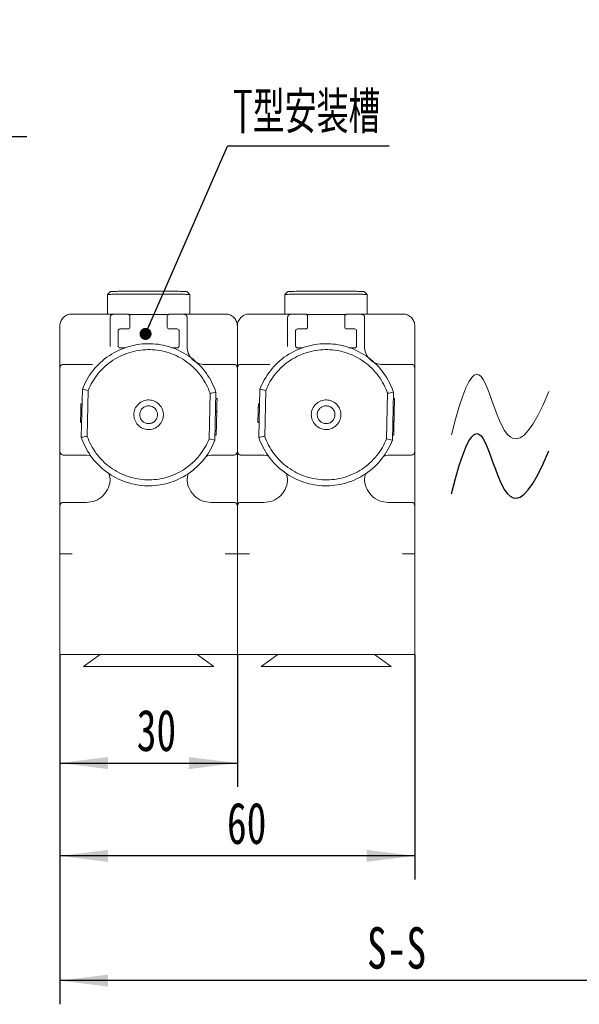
# Model space of a CAD drawing. Header units: millimetres. Extents: x 68 to 408, y 114 to 234.
# Tile 3 of 4: x 237 to 284, y 150 to 234. Entities that reach past the tile are written whole.
import ezdxf

# ---------------------------------------------------------------- set-up
doc = ezdxf.new("R2010")
doc.units = ezdxf.units.MM
doc.layers.add('10', color=7, linetype='Continuous')
doc.styles.add('SLDTEXTSTYLE0', font='TXT', dxfattribs={"width": 0.7})
doc.styles.add('SLDTEXTSTYLE1', font='TXT', dxfattribs={"width": 0.7, "bigfont": 'bigfont'})
doc.dimstyles.new('SLDDIMSTYLE1', dxfattribs={"dimtxt": 3.5, "dimasz": 4.08, "dimexe": 0, "dimexo": 0.0625, "dimgap": 0.875, "dimtad": 2, "dimlfac": 2, "dimrnd": 1e-09, "dimzin": 12, "dimdsep": 46, "dimtxsty": 'SLDTEXTSTYLE0', "dimsah": 1, "dimcen": 0.09, "dimadec": 0, "dimazin": 3, "dimtfac": 1, "dimtofl": 0, "dimtmove": 0, "dimatfit": 3, "dimfxl": 0, "dimfrac": 2, "dimtolj": 1, "dimtzin": 12, "dimarcsym": 0})
doc.dimstyles.new('SLDDIMSTYLE3', dxfattribs={"dimtxt": 0.18, "dimasz": 1.016, "dimexe": 0, "dimexo": 0.0625, "dimgap": 0, "dimtad": 0, "dimtih": 1, "dimtoh": 1, "dimdec": 0, "dimrnd": 1e-09, "dimzin": 0, "dimdsep": 46, "dimtxsty": 'Standard', "dimblk1": 'DOT', "dimblk2": 'DOT', "dimsah": 1, "dimcen": 0.09, "dimadec": 0, "dimazin": 0, "dimtfac": 1.016, "dimtdec": 0, "dimtofl": 0, "dimtmove": 0, "dimatfit": 3, "dimldrblk": 'DOT', "dimfxl": 0, "dimfrac": 2, "dimtolj": 1, "dimtzin": 0, "dimarcsym": 0})

# ---------------------------------------------------------------- blocks, each defined once
blk = doc.blocks.new('SW_NOTE_1')
at = {"layer": '10', "color": 0}
blk.add_line((21.317, 0), (0, 0), dxfattribs=at)
at = {"layer": '10', "color": 0, "char_height": 3.5, "attachment_point": 1}
for s, insert, style in [('G1/8', (0.403, 9.605), 'SLDTEXTSTYLE0'), ('压缩\\M+18BF3\\M+19F83\\M+18B9F给\\M+18CFB', (0.403, 4.605), 'SLDTEXTSTYLE1')]:
    blk.add_mtext(s, dxfattribs=dict(at, insert=insert, style=style))
blk = doc.blocks.new('_D_4')
at = {"layer": '10'}
for p, q in [((240.214, 178.557), (240.214, 161.026)), ((270.214, 178.557), (270.214, 161.026)), ((270.214, 163.026), (240.214, 163.026))]:
    blk.add_line(p, q, dxfattribs=at)
for points in [[(240.214, 163.026), (244.294, 162.518), (244.294, 163.534)], [(270.214, 163.026), (266.134, 163.534), (266.134, 162.518)]]:
    blk.add_solid(points, dxfattribs=at)
at = {"layer": '10', "insert": (254.334, 167.538), "char_height": 3.5, "attachment_point": 1, "style": 'SLDTEXTSTYLE0'}
blk.add_mtext('60', dxfattribs=at)
blk = doc.blocks.new('_D_5')
at = {"layer": '10'}
for p, q in [((240.214, 178.557), (240.214, 150.493)), ((300.214, 178.557), (300.214, 150.493)), ((300.214, 152.493), (240.214, 152.493))]:
    blk.add_line(p, q, dxfattribs=at)
for points in [[(240.214, 152.493), (244.294, 151.985), (244.294, 153.001)], [(300.214, 152.493), (296.134, 153.001), (296.134, 151.985)]]:
    blk.add_solid(points, dxfattribs=at)
at = {"layer": '10', "insert": (266.17, 157.004), "char_height": 3.5, "attachment_point": 1, "style": 'SLDTEXTSTYLE0'}
blk.add_mtext('S-S', dxfattribs=at)
blk = doc.blocks.new('_D_6')
at = {"layer": '10'}
for p, q in [((240.214, 180.027), (240.214, 168.864)), ((255.214, 180.027), (255.214, 168.864)), ((240.214, 170.864), (255.214, 170.864))]:
    blk.add_line(p, q, dxfattribs=at)
for points in [[(240.214, 170.864), (244.294, 170.356), (244.294, 171.372)], [(255.214, 170.864), (251.134, 171.372), (251.134, 170.356)]]:
    blk.add_solid(points, dxfattribs=at)
at = {"layer": '10', "insert": (246.708, 175.376), "char_height": 3.5, "attachment_point": 1, "style": 'SLDTEXTSTYLE0'}
blk.add_mtext('30', dxfattribs=at)
blk = doc.blocks.new('SW_NOTE_2')
at = {"layer": '10', "color": 0}
blk.add_line((13.67, 0), (0, 0), dxfattribs=at)
at = {"layer": '10', "color": 0, "insert": (0.455, 4.592), "char_height": 3.5, "attachment_point": 1, "style": 'SLDTEXTSTYLE1'}
blk.add_mtext('T\\M+18C5E\\M+188C0\\M+19195\\M+19185', dxfattribs=at)
blk = doc.blocks.new('_DOT')
at = {"color": 0, "linetype": 'ByBlock', "lineweight": -2}
blk.add_line((-0.5, 0), (-1, 0), dxfattribs=at)
at = {"color": 0, "linetype": 'ByBlock', "const_width": 0.5}
blk.add_lwpolyline([(-0.25, 0, 1), (0.25, 0, 1)], format="xyb", close=True, dxfattribs=at)

msp = doc.modelspace()

# ---------------------------------------------------------------- linework, layer by layer
at = {"color": 7, "linetype": 'Continuous', "lineweight": 15}
for p, q in [((244.2373, 210.4324), (244.2373, 208.7773)), ((244.4875, 210.6827), (244.2375, 210.4327)), ((251.1872, 210.4327), (250.9372, 210.6827)), ((251.1874, 208.7773), (251.1874, 210.4324)), ((259.2373, 210.4324), (259.2373, 208.7773)), ((259.4875, 210.6827), (259.2375, 210.4327)), ((266.1872, 210.4327), (265.9372, 210.6827)), ((266.1873, 208.7773), (266.1873, 210.4324)), ((241.2143, 208.7773), (241.2143, 208.7773)), ((245.9893, 208.7773), (241.2143, 208.7773)), ((246.1145, 208.7041), (246.0239, 208.7036)), ((246.0938, 208.735), (249.3349, 208.735)), ((249.4047, 208.7036), (249.3131, 208.7041)), ((254.2143, 208.7773), (249.4393, 208.7773)), ((254.2143, 208.7773), (254.2144, 208.7773)), ((256.2143, 208.7773), (256.2143, 208.7773)), ((260.9893, 208.7773), (256.2143, 208.7773)), ((261.1145, 208.7041), (261.0239, 208.7036)), ((261.0938, 208.735), (264.3349, 208.735)), ((264.4047, 208.7036), (264.3131, 208.7041)), ((269.2143, 208.7773), (264.4393, 208.7773)), ((269.2143, 208.7773), (269.2144, 208.7773)), ((240.2143, 207.7773), (240.2143, 207.7774)), ((240.2143, 207.7773), (240.2143, 202.4023)), ((244.4643, 206.0273), (244.4643, 207.7424)), ((245.1393, 207.3773), (245.1393, 206.0773)), ((245.9893, 207.5273), (245.2893, 207.5273)), ((246.1393, 207.6773), (246.1393, 207.7424)), ((249.2893, 207.7424), (249.2893, 207.6773)), ((250.1393, 207.5273), (249.4393, 207.5273)), ((250.2893, 206.0773), (250.2893, 207.3773)), ((250.9643, 207.7424), (250.9643, 206.0273)), ((255.2143, 207.7773), (255.2143, 207.7774)), ((255.2143, 207.7773), (255.2143, 207.7774)), ((255.2143, 202.3998), (255.2143, 207.7773)), ((255.2143, 207.7773), (255.2143, 202.4023)), ((259.4643, 206.0273), (259.4643, 207.7424)), ((260.1393, 207.3773), (260.1393, 206.0773)), ((260.9893, 207.5273), (260.2893, 207.5273)), ((261.1393, 207.6773), (261.1393, 207.7424)), ((264.2893, 207.7424), (264.2893, 207.6773)), ((265.1393, 207.5273), (264.4393, 207.5273)), ((265.2893, 206.0773), (265.2893, 207.3773)), ((265.9643, 207.7424), (265.9643, 206.0273)), ((270.2143, 207.7773), (270.2143, 207.7774)), ((270.2143, 202.3998), (270.2143, 207.7773)), ((245.2893, 205.9273), (245.7623, 205.9273)), ((249.6375, 205.9273), (250.1393, 205.9273)), ((260.2893, 205.9273), (260.7623, 205.9273)), ((264.6375, 205.9273), (265.1393, 205.9273)), ((241.2493, 204.5273), (242.9643, 204.5273)), ((252.4643, 204.5273), (254.1794, 204.5273)), ((256.2493, 204.5273), (257.9643, 204.5273)), ((267.4643, 204.5273), (269.1794, 204.5273)), ((240.2143, 198.1523), (240.2143, 202.4023)), ((242.0254, 198.3705), (242.1161, 202.4359)), ((242.614, 202.3355), (242.5273, 198.4485)), ((252.82, 198.2323), (252.9061, 202.0927)), ((253.408, 202.1702), (253.3179, 198.1326)), ((255.2143, 198.1523), (255.2143, 202.4023)), ((255.2143, 202.3998), (255.2143, 198.1523)), ((257.0254, 198.3705), (257.1161, 202.4359)), ((257.6139, 202.3355), (257.5273, 198.4485)), ((267.82, 198.2323), (267.9061, 202.0927)), ((268.4079, 202.1702), (268.3179, 198.1326)), ((270.2143, 202.3998), (270.2143, 198.1523)), ((253.4962, 201.6421), (253.3962, 201.6443)), ((253.4962, 201.6419), (253.3962, 201.6441)), ((253.4963, 201.6456), (253.3963, 201.6479)), ((268.4962, 201.6421), (268.3962, 201.6443)), ((268.4962, 201.6419), (268.3962, 201.6441)), ((268.4963, 201.6456), (268.3963, 201.6479)), ((241.974, 200.5521), (241.9541, 199.6559)), ((241.9821, 200.9125), (242.0821, 200.9103)), ((241.9883, 201.192), (242.0883, 201.1897)), ((253.4712, 200.5194), (253.3712, 200.5216)), ((253.4727, 200.5887), (253.3727, 200.591)), ((256.974, 200.5521), (256.954, 199.6559)), ((256.9821, 200.9125), (257.082, 200.9103)), ((256.9883, 201.192), (257.0883, 201.1897)), ((268.4712, 200.5194), (268.3712, 200.5216)), ((268.4727, 200.5887), (268.3727, 200.591)), ((241.9535, 199.6326), (242.0535, 199.6303)), ((241.9541, 199.6559), (242.054, 199.6537)), ((256.9535, 199.6326), (257.0535, 199.6303)), ((256.954, 199.6559), (257.054, 199.6537)), ((240.2143, 198.1523), (240.2143, 188.5273)), ((253.4272, 198.5456), (253.3272, 198.5478)), ((253.3272, 198.5464), (253.4271, 198.5442)), ((255.2143, 188.5273), (255.2143, 198.1523)), ((255.2143, 198.1523), (255.2143, 188.5273)), ((268.3271, 198.5464), (268.4271, 198.5442)), ((268.4271, 198.5456), (268.3272, 198.5478)), ((270.2143, 188.5273), (270.2143, 198.1523)), ((242.4643, 196.8773), (241.2493, 196.8773)), ((242.8438, 196.8142), (242.4643, 196.8773)), ((252.9643, 196.8773), (252.5703, 196.7891)), ((254.1794, 196.8773), (252.9643, 196.8773)), ((257.4643, 196.8773), (256.2493, 196.8773)), ((257.8438, 196.8142), (257.4643, 196.8773)), ((267.9643, 196.8773), (267.5703, 196.7891)), ((269.1794, 196.8773), (267.9643, 196.8773)), ((244.4643, 194.8773), (244.3621, 195.3513)), ((251.0431, 195.3296), (250.9643, 194.8773)), ((259.4643, 194.8773), (259.3621, 195.3513)), ((266.0431, 195.3296), (265.9643, 194.8773)), ((241.2493, 192.8773), (242.4643, 192.8773)), ((252.9643, 192.8773), (254.1794, 192.8773)), ((256.2493, 192.8773), (257.4643, 192.8773)), ((267.9643, 192.8773), (269.1794, 192.8773)), ((240.2136, 188.8868), (240.2136, 188.5263)), ((255.2135, 188.8868), (255.2136, 188.5263)), ((240.2136, 188.5263), (240.2143, 188.5263)), ((240.2143, 180.0273), (240.2143, 188.5273)), ((241.2493, 188.5273), (240.2143, 188.5273)), ((255.2143, 188.5273), (254.1794, 188.5273)), ((255.2136, 188.5263), (255.2143, 188.5263)), ((255.2143, 180.0273), (255.2143, 188.5273)), ((255.2143, 180.0273), (255.2143, 188.5273)), ((256.2493, 188.5273), (255.2143, 188.5273)), ((270.2143, 188.5273), (269.1794, 188.5273)), ((270.2143, 180.0273), (270.2143, 188.5273)), ((255.2143, 180.0273), (240.2143, 180.0273)), ((243.6247, 180.0273), (242.2143, 179.0264)), ((253.2155, 179.0264), (251.8046, 180.0273)), ((270.2143, 180.0273), (255.2143, 180.0273)), ((258.6247, 180.0273), (257.2142, 179.0264)), ((268.2155, 179.0264), (266.8046, 180.0273))]:
    msp.add_line(p, q, dxfattribs=at)
at = {"color": 7, "linetype": 'Continuous', "lineweight": 0}
msp.add_open_spline([(273.3194, 198.5937), (277.079, 213.7018), (276.2197, 189.1302), (281.5245, 202.2404)], degree=3, dxfattribs=at)
at = {"color": 7, "linetype": 'Continuous', "lineweight": 15}
for points, knots in [([(246.3393, 210.4602), (246.0853, 210.459), (245.5589, 210.4567), (244.9116, 210.4509), (244.4531, 210.4438), (244.233, 210.4373), (244.2591, 210.4335), (244.2664, 210.4324)], [0, 0, 0, 0, 0.2117969, 0.4388899, 0.674482, 0.9100744, 1, 1, 1, 1]), ([(244.5135, 210.6827), (244.5076, 210.6836), (244.4846, 210.687), (244.6881, 210.6929), (245.113, 210.6996), (245.7139, 210.7049), (246.2024, 210.7071), (246.4381, 210.7082)], [0, 0, 0, 0, 0.0829444, 0.3203439, 0.5577439, 0.7865787, 1, 1, 1, 1]), ([(251.1583, 210.4324), (251.1613, 210.434), (251.1688, 210.4381), (250.9311, 210.4445), (250.4924, 210.4511), (249.8416, 210.4568), (249.0148, 210.4608), (248.0928, 210.4628), (247.1701, 210.4627), (246.6097, 210.461), (246.3393, 210.4602)], [0, 0, 0, 0, 0.08078507, 0.20552344, 0.33026183, 0.46400889, 0.60276143, 0.74151463, 0.87526148, 1, 1, 1, 1]), ([(246.4381, 210.7082), (246.6891, 210.7089), (247.2091, 210.7105), (248.0654, 210.7106), (248.9211, 210.7088), (249.6884, 210.705), (250.2924, 210.6998), (250.6992, 210.6936), (250.9182, 210.6878), (250.912, 210.6841), (250.9097, 210.6827)], [0, 0, 0, 0, 0.1252861, 0.2596203, 0.3989817, 0.5383436, 0.6726773, 0.7979634, 0.9232493, 1, 1, 1, 1]), ([(261.3393, 210.4602), (261.0853, 210.459), (260.5589, 210.4567), (259.9116, 210.4509), (259.453, 210.4438), (259.233, 210.4373), (259.2591, 210.4335), (259.2664, 210.4324)], [0, 0, 0, 0, 0.2117969, 0.4388899, 0.674482, 0.9100744, 1, 1, 1, 1]), ([(259.5135, 210.6827), (259.5075, 210.6836), (259.4846, 210.687), (259.6881, 210.6929), (260.113, 210.6996), (260.7139, 210.7049), (261.2024, 210.7071), (261.4381, 210.7082)], [0, 0, 0, 0, 0.0829444, 0.3203439, 0.5577439, 0.7865787, 1, 1, 1, 1]), ([(266.1583, 210.4324), (266.1613, 210.434), (266.1688, 210.4381), (265.9311, 210.4445), (265.4923, 210.4511), (264.8416, 210.4568), (264.0148, 210.4608), (263.0928, 210.4628), (262.1701, 210.4627), (261.6097, 210.461), (261.3393, 210.4602)], [0, 0, 0, 0, 0.08078507, 0.20552344, 0.33026183, 0.46400889, 0.60276143, 0.74151463, 0.87526148, 1, 1, 1, 1]), ([(261.4381, 210.7082), (261.6891, 210.7089), (262.2091, 210.7105), (263.0654, 210.7106), (263.9211, 210.7088), (264.6884, 210.705), (265.2924, 210.6998), (265.6992, 210.6936), (265.9182, 210.6878), (265.912, 210.6841), (265.9097, 210.6827)], [0, 0, 0, 0, 0.1252861, 0.2596203, 0.3989817, 0.5383436, 0.6726773, 0.7979634, 0.9232493, 1, 1, 1, 1]), ([(240.2143, 207.7774), (240.2143, 207.9083), (240.2404, 208.0391), (240.3406, 208.281), (240.4147, 208.3919), (240.5998, 208.577), (240.7107, 208.6511), (240.9526, 208.7513), (241.0834, 208.7773), (241.2143, 208.7773)], [0, 0, 0, 0, 0.25, 0.25, 0.5, 0.5, 0.75, 0.75, 1, 1, 1, 1]), ([(244.7143, 208.7555), (244.685, 208.7552), (244.6534, 208.7496), (244.5921, 208.725), (244.5627, 208.7059), (244.514, 208.6571), (244.4948, 208.6277), (244.4702, 208.5665), (244.4646, 208.5348), (244.4644, 208.5055)], [0, 0, 0, 0, 0.25, 0.25, 0.5, 0.5, 0.75, 0.75, 1, 1, 1, 1]), ([(246.1393, 208.6273), (246.1393, 208.6627), (246.1247, 208.7041), (246.0661, 208.7627), (246.0247, 208.7773), (245.9893, 208.7773)], [0, 0, 0, 0, 0.5, 0.5, 1, 1, 1, 1]), ([(249.4393, 208.7773), (249.404, 208.7773), (249.3626, 208.7627), (249.304, 208.7041), (249.2893, 208.6627), (249.2893, 208.6273)], [0, 0, 0, 0, 0.5, 0.5, 1, 1, 1, 1]), ([(250.7143, 208.7555), (250.7437, 208.7552), (250.7753, 208.7496), (250.8365, 208.725), (250.866, 208.7059), (250.9147, 208.6571), (250.9338, 208.6277), (250.9585, 208.5665), (250.9641, 208.5348), (250.9643, 208.5055)], [0, 0, 0, 0, 0.25, 0.25, 0.5, 0.5, 0.75, 0.75, 1, 1, 1, 1]), ([(254.2158, 208.7773), (254.3465, 208.7771), (254.477, 208.751), (254.7184, 208.6508), (254.8291, 208.5768), (255.0138, 208.3921), (255.0878, 208.2814), (255.188, 208.04), (255.2141, 207.9095), (255.2143, 207.7788)], [0, 0, 0, 0, 0.25, 0.25, 0.5, 0.5, 0.75, 0.75, 1, 1, 1, 1]), ([(255.2143, 207.7774), (255.2143, 207.9083), (255.2404, 208.0391), (255.3406, 208.281), (255.4147, 208.3919), (255.5998, 208.577), (255.7107, 208.6511), (255.9526, 208.7513), (256.0834, 208.7773), (256.2143, 208.7773)], [0, 0, 0, 0, 0.25, 0.25, 0.5, 0.5, 0.75, 0.75, 1, 1, 1, 1]), ([(259.7143, 208.7555), (259.685, 208.7552), (259.6534, 208.7496), (259.5921, 208.725), (259.5627, 208.7059), (259.514, 208.6571), (259.4948, 208.6277), (259.4702, 208.5665), (259.4646, 208.5348), (259.4643, 208.5055)], [0, 0, 0, 0, 0.25, 0.25, 0.5, 0.5, 0.75, 0.75, 1, 1, 1, 1]), ([(261.1393, 208.6273), (261.1393, 208.6627), (261.1247, 208.7041), (261.0661, 208.7627), (261.0247, 208.7773), (260.9893, 208.7773)], [0, 0, 0, 0, 0.5, 0.5, 1, 1, 1, 1]), ([(264.4393, 208.7773), (264.404, 208.7773), (264.3626, 208.7627), (264.304, 208.7041), (264.2893, 208.6627), (264.2893, 208.6273)], [0, 0, 0, 0, 0.5, 0.5, 1, 1, 1, 1]), ([(265.7143, 208.7555), (265.7437, 208.7552), (265.7753, 208.7496), (265.8365, 208.725), (265.866, 208.7059), (265.9147, 208.6571), (265.9338, 208.6277), (265.9585, 208.5665), (265.9641, 208.5348), (265.9643, 208.5055)], [0, 0, 0, 0, 0.25, 0.25, 0.5, 0.5, 0.75, 0.75, 1, 1, 1, 1]), ([(269.2158, 208.7773), (269.3465, 208.7771), (269.477, 208.751), (269.7184, 208.6508), (269.8291, 208.5768), (270.0138, 208.3921), (270.0878, 208.2814), (270.188, 208.04), (270.2141, 207.9095), (270.2143, 207.7788)], [0, 0, 0, 0, 0.25, 0.25, 0.5, 0.5, 0.75, 0.75, 1, 1, 1, 1]), ([(244.4643, 207.7424), (244.4643, 207.8304), (244.4643, 207.9253), (244.4643, 208.109), (244.4643, 208.1973), (244.4643, 208.3435), (244.4643, 208.4009), (244.4643, 208.4748), (244.4643, 208.4916), (244.4643, 208.4924)], [0, 0, 0, 0, 0.25, 0.25, 0.5, 0.5, 0.75, 0.75, 1, 1, 1, 1]), ([(246.1393, 207.7424), (246.1393, 207.8421), (246.1393, 207.9496), (246.1393, 208.1579), (246.1393, 208.258), (246.1393, 208.4236), (246.1393, 208.4887), (246.1393, 208.5725), (246.1393, 208.5915), (246.1393, 208.5924)], [0, 0, 0, 0, 0.25, 0.25, 0.5, 0.5, 0.75, 0.75, 1, 1, 1, 1]), ([(249.2893, 208.5924), (249.2893, 208.5915), (249.2893, 208.5725), (249.2893, 208.4887), (249.2893, 208.4236), (249.2893, 208.258), (249.2893, 208.1579), (249.2893, 207.9496), (249.2893, 207.8421), (249.2893, 207.7424)], [0, 0, 0, 0, 0.25, 0.25, 0.5, 0.5, 0.75, 0.75, 1, 1, 1, 1]), ([(250.9643, 208.4924), (250.9643, 208.4916), (250.9643, 208.4748), (250.9643, 208.4009), (250.9643, 208.3435), (250.9643, 208.1973), (250.9643, 208.109), (250.9643, 207.9253), (250.9643, 207.8304), (250.9643, 207.7424)], [0, 0, 0, 0, 0.25, 0.25, 0.5, 0.5, 0.75, 0.75, 1, 1, 1, 1]), ([(259.4643, 207.7424), (259.4643, 207.8304), (259.4643, 207.9253), (259.4643, 208.109), (259.4643, 208.1973), (259.4643, 208.3435), (259.4643, 208.4009), (259.4643, 208.4748), (259.4643, 208.4916), (259.4643, 208.4924)], [0, 0, 0, 0, 0.25, 0.25, 0.5, 0.5, 0.75, 0.75, 1, 1, 1, 1]), ([(261.1393, 207.7424), (261.1393, 207.8421), (261.1393, 207.9496), (261.1393, 208.1579), (261.1393, 208.258), (261.1393, 208.4236), (261.1393, 208.4887), (261.1393, 208.5725), (261.1393, 208.5915), (261.1393, 208.5924)], [0, 0, 0, 0, 0.25, 0.25, 0.5, 0.5, 0.75, 0.75, 1, 1, 1, 1]), ([(264.2893, 208.5924), (264.2893, 208.5915), (264.2893, 208.5725), (264.2893, 208.4887), (264.2893, 208.4236), (264.2893, 208.258), (264.2893, 208.1579), (264.2893, 207.9496), (264.2893, 207.8421), (264.2893, 207.7424)], [0, 0, 0, 0, 0.25, 0.25, 0.5, 0.5, 0.75, 0.75, 1, 1, 1, 1]), ([(265.9643, 208.4924), (265.9643, 208.4916), (265.9643, 208.4748), (265.9643, 208.4009), (265.9643, 208.3435), (265.9643, 208.1973), (265.9643, 208.109), (265.9643, 207.9253), (265.9643, 207.8304), (265.9643, 207.7424)], [0, 0, 0, 0, 0.25, 0.25, 0.5, 0.5, 0.75, 0.75, 1, 1, 1, 1]), ([(245.2893, 207.5273), (245.254, 207.5273), (245.2126, 207.5127), (245.154, 207.4541), (245.1393, 207.4127), (245.1393, 207.3773)], [0, 0, 0, 0, 0.5, 0.5, 1, 1, 1, 1]), ([(246.1393, 207.6773), (246.1393, 207.6391), (246.1225, 207.5983), (246.0683, 207.5442), (246.0276, 207.5273), (245.9893, 207.5273)], [0, 0, 0, 0, 0.5, 0.5, 1, 1, 1, 1]), ([(249.4393, 207.5273), (249.404, 207.5273), (249.3626, 207.542), (249.304, 207.6006), (249.2893, 207.642), (249.2893, 207.6773)], [0, 0, 0, 0, 0.5, 0.5, 1, 1, 1, 1]), ([(250.2893, 207.3773), (250.2893, 207.4127), (250.2747, 207.4541), (250.2161, 207.5127), (250.1747, 207.5273), (250.1393, 207.5273)], [0, 0, 0, 0, 0.5, 0.5, 1, 1, 1, 1]), ([(260.2893, 207.5273), (260.254, 207.5273), (260.2126, 207.5127), (260.154, 207.4541), (260.1393, 207.4127), (260.1393, 207.3773)], [0, 0, 0, 0, 0.5, 0.5, 1, 1, 1, 1]), ([(261.1393, 207.6773), (261.1393, 207.6391), (261.1225, 207.5983), (261.0683, 207.5442), (261.0276, 207.5273), (260.9893, 207.5273)], [0, 0, 0, 0, 0.5, 0.5, 1, 1, 1, 1]), ([(264.4393, 207.5273), (264.404, 207.5273), (264.3626, 207.542), (264.304, 207.6006), (264.2893, 207.642), (264.2893, 207.6773)], [0, 0, 0, 0, 0.5, 0.5, 1, 1, 1, 1]), ([(265.2893, 207.3773), (265.2893, 207.4127), (265.2747, 207.4541), (265.2161, 207.5127), (265.1747, 207.5273), (265.1393, 207.5273)], [0, 0, 0, 0, 0.5, 0.5, 1, 1, 1, 1]), ([(242.1161, 202.4359), (242.3231, 202.9728), (242.6188, 203.5049), (243.3832, 204.4753), (243.8518, 204.9122), (244.9042, 205.6163), (245.4868, 205.8827), (246.6755, 206.2189), (247.2802, 206.2892), (248.4308, 206.2621), (249.0315, 206.1635), (250.203, 205.7717), (250.7725, 205.4782), (251.7906, 204.7253), (252.2381, 204.2669), (252.956, 203.2617), (253.2264, 202.7162), (253.408, 202.1702)], [0, 0, 0, 0, 0.125, 0.125, 0.25, 0.25, 0.375, 0.375, 0.5, 0.5, 0.625, 0.625, 0.75, 0.75, 0.875, 0.875, 1, 1, 1, 1]), ([(257.1161, 202.4359), (257.3231, 202.9728), (257.6188, 203.5049), (258.3832, 204.4753), (258.8518, 204.9122), (259.9042, 205.6163), (260.4868, 205.8827), (261.6755, 206.2189), (262.2802, 206.2892), (263.4308, 206.2621), (264.0315, 206.1635), (265.203, 205.7717), (265.7725, 205.4782), (266.7906, 204.7253), (267.2381, 204.2669), (267.956, 203.2617), (268.2264, 202.7162), (268.4079, 202.1702)], [0, 0, 0, 0, 0.125, 0.125, 0.25, 0.25, 0.375, 0.375, 0.5, 0.5, 0.625, 0.625, 0.75, 0.75, 0.875, 0.875, 1, 1, 1, 1]), ([(252.9061, 202.0927), (252.7339, 202.5852), (252.4822, 203.0755), (251.8218, 203.9774), (251.4132, 204.3879), (250.4872, 205.0616), (249.971, 205.3241), (248.9096, 205.6749), (248.3656, 205.7635), (247.3225, 205.7881), (246.775, 205.7253), (245.6982, 205.4249), (245.1701, 205.187), (244.2134, 204.5577), (243.7859, 204.167), (243.0837, 203.2972), (242.8092, 202.8193), (242.614, 202.3355)], [0, 0, 0, 0, 0.125, 0.125, 0.25, 0.25, 0.375, 0.375, 0.5, 0.5, 0.625, 0.625, 0.75, 0.75, 0.875, 0.875, 1, 1, 1, 1]), ([(245.1393, 206.0773), (245.1393, 206.042), (245.154, 206.0006), (245.2126, 205.942), (245.254, 205.9273), (245.2893, 205.9273)], [0, 0, 0, 0, 0.5, 0.5, 1, 1, 1, 1]), ([(250.1393, 205.9273), (250.1747, 205.9273), (250.2161, 205.942), (250.2747, 206.0006), (250.2893, 206.042), (250.2893, 206.0773)], [0, 0, 0, 0, 0.5, 0.5, 1, 1, 1, 1]), ([(250.9643, 206.0273), (250.9643, 205.8506), (250.9966, 205.6598), (251.1428, 205.2905), (251.2572, 205.1131), (251.5501, 204.8202), (251.7276, 204.7057), (252.0968, 204.5595), (252.2876, 204.5273), (252.4643, 204.5273)], [0, 0, 0, 0, 0.25, 0.25, 0.5, 0.5, 0.75, 0.75, 1, 1, 1, 1]), ([(267.9061, 202.0927), (267.7339, 202.5852), (267.4822, 203.0755), (266.8218, 203.9774), (266.4132, 204.3879), (265.4872, 205.0616), (264.971, 205.3241), (263.9096, 205.6749), (263.3656, 205.7635), (262.3225, 205.7881), (261.7749, 205.7253), (260.6982, 205.4249), (260.1701, 205.187), (259.2134, 204.5577), (258.7859, 204.167), (258.0837, 203.2972), (257.8092, 202.8193), (257.6139, 202.3355)], [0, 0, 0, 0, 0.125, 0.125, 0.25, 0.25, 0.375, 0.375, 0.5, 0.5, 0.625, 0.625, 0.75, 0.75, 0.875, 0.875, 1, 1, 1, 1]), ([(260.1393, 206.0773), (260.1393, 206.042), (260.154, 206.0006), (260.2126, 205.942), (260.254, 205.9273), (260.2893, 205.9273)], [0, 0, 0, 0, 0.5, 0.5, 1, 1, 1, 1]), ([(265.1393, 205.9273), (265.1747, 205.9273), (265.2161, 205.942), (265.2747, 206.0006), (265.2893, 206.042), (265.2893, 206.0773)], [0, 0, 0, 0, 0.5, 0.5, 1, 1, 1, 1]), ([(265.9643, 206.0273), (265.9643, 205.8506), (265.9966, 205.6598), (266.1428, 205.2905), (266.2572, 205.1131), (266.5501, 204.8202), (266.7275, 204.7057), (267.0968, 204.5595), (267.2876, 204.5273), (267.4643, 204.5273)], [0, 0, 0, 0, 0.25, 0.25, 0.5, 0.5, 0.75, 0.75, 1, 1, 1, 1]), ([(240.2362, 204.2773), (240.2364, 204.3067), (240.242, 204.3383), (240.2667, 204.3995), (240.2858, 204.429), (240.3345, 204.4777), (240.364, 204.4968), (240.4252, 204.5215), (240.4568, 204.5271), (240.4862, 204.5273)], [0, 0, 0, 0, 0.25, 0.25, 0.5, 0.5, 0.75, 0.75, 1, 1, 1, 1]), ([(240.4993, 204.5273), (240.5001, 204.5273), (240.5169, 204.5273), (240.5908, 204.5273), (240.6482, 204.5273), (240.7944, 204.5273), (240.8827, 204.5273), (241.0664, 204.5273), (241.1613, 204.5273), (241.2493, 204.5273)], [0, 0, 0, 0, 0.25, 0.25, 0.5, 0.5, 0.75, 0.75, 1, 1, 1, 1]), ([(254.1794, 204.5273), (254.2674, 204.5273), (254.3623, 204.5273), (254.546, 204.5273), (254.6343, 204.5273), (254.7805, 204.5273), (254.8379, 204.5273), (254.9118, 204.5273), (254.9286, 204.5273), (254.9294, 204.5273)], [0, 0, 0, 0, 0.25, 0.25, 0.5, 0.5, 0.75, 0.75, 1, 1, 1, 1]), ([(254.9425, 204.5273), (254.9718, 204.5271), (255.0035, 204.5215), (255.0647, 204.4968), (255.0942, 204.4777), (255.1429, 204.429), (255.162, 204.3995), (255.1867, 204.3383), (255.1922, 204.3067), (255.1925, 204.2773)], [0, 0, 0, 0, 0.25, 0.25, 0.5, 0.5, 0.75, 0.75, 1, 1, 1, 1]), ([(255.2362, 204.2773), (255.2364, 204.3067), (255.242, 204.3383), (255.2667, 204.3995), (255.2858, 204.429), (255.3345, 204.4777), (255.364, 204.4968), (255.4252, 204.5215), (255.4568, 204.5271), (255.4862, 204.5273)], [0, 0, 0, 0, 0.25, 0.25, 0.5, 0.5, 0.75, 0.75, 1, 1, 1, 1]), ([(255.4993, 204.5273), (255.5001, 204.5273), (255.5169, 204.5273), (255.5908, 204.5273), (255.6482, 204.5273), (255.7944, 204.5273), (255.8827, 204.5273), (256.0664, 204.5273), (256.1613, 204.5273), (256.2493, 204.5273)], [0, 0, 0, 0, 0.25, 0.25, 0.5, 0.5, 0.75, 0.75, 1, 1, 1, 1]), ([(269.1794, 204.5273), (269.2674, 204.5273), (269.3623, 204.5273), (269.546, 204.5273), (269.6343, 204.5273), (269.7805, 204.5273), (269.8379, 204.5273), (269.9118, 204.5273), (269.9286, 204.5273), (269.9294, 204.5273)], [0, 0, 0, 0, 0.25, 0.25, 0.5, 0.5, 0.75, 0.75, 1, 1, 1, 1]), ([(269.9425, 204.5273), (269.9718, 204.5271), (270.0035, 204.5215), (270.0647, 204.4968), (270.0941, 204.4777), (270.1429, 204.429), (270.162, 204.3995), (270.1866, 204.3383), (270.1922, 204.3067), (270.1925, 204.2773)], [0, 0, 0, 0, 0.25, 0.25, 0.5, 0.5, 0.75, 0.75, 1, 1, 1, 1]), ([(247.6865, 199.0276), (247.5392, 199.0309), (247.3809, 199.0613), (247.076, 199.19), (246.9303, 199.2886), (246.6917, 199.5381), (246.5996, 199.688), (246.4847, 199.9984), (246.4614, 200.1579), (246.4679, 200.4525), (246.4983, 200.6108), (246.627, 200.9157), (246.7257, 201.0614), (246.9751, 201.3), (247.1251, 201.3921), (247.4354, 201.507), (247.5949, 201.5303), (247.7422, 201.527)], [0, 0, 0, 0, 0.125, 0.125, 0.25, 0.25, 0.375, 0.375, 0.5, 0.5, 0.625, 0.625, 0.75, 0.75, 0.875, 0.875, 1, 1, 1, 1]), ([(247.7422, 201.527), (247.8895, 201.5237), (248.0478, 201.4934), (248.3527, 201.3647), (248.4984, 201.266), (248.737, 201.0166), (248.8291, 200.8666), (248.944, 200.5562), (248.9673, 200.3967), (248.9607, 200.1022), (248.9304, 199.9439), (248.8017, 199.6389), (248.703, 199.4933), (248.4536, 199.2547), (248.3036, 199.1626), (247.9932, 199.0477), (247.8338, 199.0244), (247.6865, 199.0276)], [0, 0, 0, 0, 0.125, 0.125, 0.25, 0.25, 0.375, 0.375, 0.5, 0.5, 0.625, 0.625, 0.75, 0.75, 0.875, 0.875, 1, 1, 1, 1]), ([(253.496, 201.6349), (253.496, 201.6334), (253.4959, 201.6302), (253.4941, 201.5489), (253.4932, 201.5059)], [0, 0, 0, 0, 0.470102, 1, 1, 1, 1]), ([(262.6865, 199.0276), (262.5392, 199.0309), (262.3809, 199.0613), (262.0759, 199.19), (261.9303, 199.2886), (261.6917, 199.5381), (261.5996, 199.688), (261.4847, 199.9984), (261.4614, 200.1579), (261.4679, 200.4525), (261.4983, 200.6108), (261.627, 200.9157), (261.7256, 201.0614), (261.9751, 201.3), (262.125, 201.3921), (262.4354, 201.507), (262.5949, 201.5303), (262.7422, 201.527)], [0, 0, 0, 0, 0.125, 0.125, 0.25, 0.25, 0.375, 0.375, 0.5, 0.5, 0.625, 0.625, 0.75, 0.75, 0.875, 0.875, 1, 1, 1, 1]), ([(262.7422, 201.527), (262.8895, 201.5237), (263.0478, 201.4934), (263.3527, 201.3647), (263.4984, 201.266), (263.737, 201.0166), (263.8291, 200.8666), (263.944, 200.5562), (263.9673, 200.3967), (263.9607, 200.1022), (263.9304, 199.9439), (263.8017, 199.6389), (263.703, 199.4933), (263.4536, 199.2547), (263.3036, 199.1626), (262.9932, 199.0477), (262.8337, 199.0244), (262.6865, 199.0276)], [0, 0, 0, 0, 0.125, 0.125, 0.25, 0.25, 0.375, 0.375, 0.5, 0.5, 0.625, 0.625, 0.75, 0.75, 0.875, 0.875, 1, 1, 1, 1]), ([(268.496, 201.6349), (268.496, 201.6334), (268.4959, 201.6302), (268.4941, 201.5489), (268.4932, 201.5059)], [0, 0, 0, 0, 0.470102, 1, 1, 1, 1]), ([(247.7311, 201.0271), (247.6427, 201.0291), (247.547, 201.0151), (247.3608, 200.9462), (247.2708, 200.8909), (247.1211, 200.7478), (247.0619, 200.6604), (246.9847, 200.4774), (246.9665, 200.3824), (246.9626, 200.2057), (246.9765, 200.11), (247.0455, 199.9238), (247.1007, 199.8338), (247.2439, 199.6841), (247.3313, 199.6249), (247.5143, 199.5477), (247.6093, 199.5295), (247.6976, 199.5275)], [0, 0, 0, 0, 0.125, 0.125, 0.25, 0.25, 0.375, 0.375, 0.5, 0.5, 0.625, 0.625, 0.75, 0.75, 0.875, 0.875, 1, 1, 1, 1]), ([(247.6976, 199.5275), (247.786, 199.5255), (247.8817, 199.5395), (248.0679, 199.6085), (248.1579, 199.6637), (248.3076, 199.8069), (248.3668, 199.8943), (248.444, 200.0773), (248.4622, 200.1722), (248.4661, 200.349), (248.4521, 200.4447), (248.3832, 200.6309), (248.3279, 200.7209), (248.1848, 200.8705), (248.0974, 200.9297), (247.9144, 201.0069), (247.8194, 201.0252), (247.7311, 201.0271)], [0, 0, 0, 0, 0.125, 0.125, 0.25, 0.25, 0.375, 0.375, 0.5, 0.5, 0.625, 0.625, 0.75, 0.75, 0.875, 0.875, 1, 1, 1, 1]), ([(253.4727, 200.5887), (253.4725, 200.5773), (253.472, 200.5546), (253.4714, 200.5311), (253.4712, 200.5194)], [0, 0, 0, 0, 0.5030612, 1, 1, 1, 1]), ([(262.7311, 201.0271), (262.6427, 201.0291), (262.547, 201.0151), (262.3608, 200.9462), (262.2708, 200.8909), (262.1211, 200.7478), (262.0619, 200.6604), (261.9847, 200.4774), (261.9665, 200.3824), (261.9625, 200.2057), (261.9765, 200.11), (262.0455, 199.9238), (262.1007, 199.8338), (262.2439, 199.6841), (262.3313, 199.6249), (262.5143, 199.5477), (262.6092, 199.5295), (262.6976, 199.5275)], [0, 0, 0, 0, 0.125, 0.125, 0.25, 0.25, 0.375, 0.375, 0.5, 0.5, 0.625, 0.625, 0.75, 0.75, 0.875, 0.875, 1, 1, 1, 1]), ([(262.6976, 199.5275), (262.786, 199.5255), (262.8817, 199.5395), (263.0679, 199.6085), (263.1579, 199.6637), (263.3075, 199.8069), (263.3667, 199.8943), (263.4439, 200.0773), (263.4622, 200.1722), (263.4661, 200.349), (263.4521, 200.4447), (263.3832, 200.6309), (263.3279, 200.7209), (263.1848, 200.8705), (263.0974, 200.9297), (262.9144, 201.0069), (262.8194, 201.0252), (262.7311, 201.0271)], [0, 0, 0, 0, 0.125, 0.125, 0.25, 0.25, 0.375, 0.375, 0.5, 0.5, 0.625, 0.625, 0.75, 0.75, 0.875, 0.875, 1, 1, 1, 1]), ([(268.4727, 200.5887), (268.4725, 200.5773), (268.4719, 200.5546), (268.4714, 200.5311), (268.4712, 200.5194)], [0, 0, 0, 0, 0.5030612, 1, 1, 1, 1]), ([(253.4449, 199.3395), (253.4428, 199.246), (253.4385, 199.054), (253.4336, 198.8349), (253.4298, 198.6641), (253.4275, 198.5594), (253.4273, 198.5536), (253.4273, 198.5509)], [0, 0, 0, 0, 0.1611468, 0.3307634, 0.5190423, 0.7694964, 1, 1, 1, 1]), ([(268.4449, 199.3395), (268.4428, 199.246), (268.4385, 199.054), (268.4336, 198.8349), (268.4298, 198.6641), (268.4275, 198.5594), (268.4273, 198.5536), (268.4273, 198.5509)], [0, 0, 0, 0, 0.1611468, 0.3307634, 0.5190423, 0.7694964, 1, 1, 1, 1]), ([(247.5806, 194.2788), (247.0058, 194.2916), (246.4055, 194.3894), (245.2346, 194.779), (244.6653, 195.0712), (243.6469, 195.8214), (243.1989, 196.2784), (242.4796, 197.281), (242.2081, 197.8253), (242.0254, 198.3705)], [0, 0, 0, 0, 0.25, 0.25, 0.5, 0.5, 0.75, 0.75, 1, 1, 1, 1]), ([(242.5273, 198.4485), (242.7007, 197.9566), (242.9537, 197.4669), (243.6164, 196.5666), (244.0261, 196.1573), (244.9538, 195.4859), (245.4708, 195.2247), (246.5331, 194.8767), (247.0773, 194.7895), (248.1204, 194.7676), (248.6678, 194.8318), (249.7438, 195.135), (250.2712, 195.3742), (251.2263, 196.006), (251.6528, 196.3978), (252.3528, 197.2694), (252.6261, 197.7481), (252.82, 198.2323)], [0, 0, 0, 0, 0.125, 0.125, 0.25, 0.25, 0.375, 0.375, 0.5, 0.5, 0.625, 0.625, 0.75, 0.75, 0.875, 0.875, 1, 1, 1, 1]), ([(253.3179, 198.1326), (253.112, 197.5947), (252.8173, 197.0614), (252.0542, 196.0883), (251.586, 195.65), (250.5338, 194.9432), (249.951, 194.6756), (248.7616, 194.3372), (248.1564, 194.266), (247.5806, 194.2788)], [0, 0, 0, 0, 0.25, 0.25, 0.5, 0.5, 0.75, 0.75, 1, 1, 1, 1]), ([(262.5806, 194.2788), (262.0058, 194.2916), (261.4055, 194.3894), (260.2346, 194.779), (259.6653, 195.0712), (258.6468, 195.8214), (258.1989, 196.2784), (257.4795, 197.281), (257.2081, 197.8253), (257.0254, 198.3705)], [0, 0, 0, 0, 0.25, 0.25, 0.5, 0.5, 0.75, 0.75, 1, 1, 1, 1]), ([(257.5273, 198.4485), (257.7007, 197.9566), (257.9537, 197.4669), (258.6164, 196.5666), (259.0261, 196.1573), (259.9538, 195.4859), (260.4707, 195.2247), (261.533, 194.8767), (262.0773, 194.7895), (263.1204, 194.7676), (263.6678, 194.8318), (264.7438, 195.135), (265.2712, 195.3742), (266.2263, 196.006), (266.6528, 196.3978), (267.3528, 197.2694), (267.626, 197.7481), (267.82, 198.2323)], [0, 0, 0, 0, 0.125, 0.125, 0.25, 0.25, 0.375, 0.375, 0.5, 0.5, 0.625, 0.625, 0.75, 0.75, 0.875, 0.875, 1, 1, 1, 1]), ([(268.3179, 198.1326), (268.112, 197.5947), (267.8172, 197.0614), (267.0542, 196.0883), (266.586, 195.65), (265.5338, 194.9432), (264.951, 194.6756), (263.7616, 194.3372), (263.1564, 194.266), (262.5806, 194.2788)], [0, 0, 0, 0, 0.25, 0.25, 0.5, 0.5, 0.75, 0.75, 1, 1, 1, 1]), ([(240.2362, 197.1273), (240.2364, 197.098), (240.242, 197.0664), (240.2667, 197.0051), (240.2858, 196.9757), (240.3345, 196.927), (240.364, 196.9078), (240.4252, 196.8832), (240.4568, 196.8776), (240.4862, 196.8773)], [0, 0, 0, 0, 0.25, 0.25, 0.5, 0.5, 0.75, 0.75, 1, 1, 1, 1]), ([(255.1925, 197.1273), (255.1922, 197.098), (255.1867, 197.0664), (255.162, 197.0051), (255.1429, 196.9757), (255.0942, 196.927), (255.0647, 196.9078), (255.0035, 196.8832), (254.9718, 196.8776), (254.9425, 196.8773)], [0, 0, 0, 0, 0.25, 0.25, 0.5, 0.5, 0.75, 0.75, 1, 1, 1, 1]), ([(255.2362, 197.1273), (255.2364, 197.098), (255.242, 197.0664), (255.2667, 197.0051), (255.2858, 196.9757), (255.3345, 196.927), (255.364, 196.9078), (255.4252, 196.8832), (255.4568, 196.8776), (255.4862, 196.8773)], [0, 0, 0, 0, 0.25, 0.25, 0.5, 0.5, 0.75, 0.75, 1, 1, 1, 1]), ([(270.1925, 197.1273), (270.1922, 197.098), (270.1866, 197.0664), (270.162, 197.0051), (270.1429, 196.9757), (270.0941, 196.927), (270.0647, 196.9078), (270.0035, 196.8832), (269.9718, 196.8776), (269.9425, 196.8773)], [0, 0, 0, 0, 0.25, 0.25, 0.5, 0.5, 0.75, 0.75, 1, 1, 1, 1]), ([(241.2493, 196.8773), (241.1613, 196.8773), (241.0664, 196.8773), (240.8827, 196.8773), (240.7944, 196.8773), (240.6482, 196.8773), (240.5908, 196.8773), (240.5169, 196.8773), (240.5001, 196.8773), (240.4993, 196.8773)], [0, 0, 0, 0, 0.25, 0.25, 0.5, 0.5, 0.75, 0.75, 1, 1, 1, 1]), ([(254.9294, 196.8773), (254.9286, 196.8773), (254.9118, 196.8773), (254.8379, 196.8773), (254.7805, 196.8773), (254.6343, 196.8773), (254.546, 196.8773), (254.3623, 196.8773), (254.2674, 196.8773), (254.1794, 196.8773)], [0, 0, 0, 0, 0.25, 0.25, 0.5, 0.5, 0.75, 0.75, 1, 1, 1, 1]), ([(256.2493, 196.8773), (256.1613, 196.8773), (256.0664, 196.8773), (255.8827, 196.8773), (255.7944, 196.8773), (255.6482, 196.8773), (255.5908, 196.8773), (255.5169, 196.8773), (255.5001, 196.8773), (255.4993, 196.8773)], [0, 0, 0, 0, 0.25, 0.25, 0.5, 0.5, 0.75, 0.75, 1, 1, 1, 1]), ([(269.9294, 196.8773), (269.9286, 196.8773), (269.9118, 196.8773), (269.8379, 196.8773), (269.7805, 196.8773), (269.6343, 196.8773), (269.546, 196.8773), (269.3623, 196.8773), (269.2674, 196.8773), (269.1794, 196.8773)], [0, 0, 0, 0, 0.25, 0.25, 0.5, 0.5, 0.75, 0.75, 1, 1, 1, 1]), ([(242.4643, 192.8773), (242.7, 192.8773), (242.9543, 192.9203), (243.4467, 193.1152), (243.6833, 193.2679), (244.0738, 193.6584), (244.2265, 193.8949), (244.4214, 194.3873), (244.4643, 194.6416), (244.4643, 194.8773)], [0, 0, 0, 0, 0.25, 0.25, 0.5, 0.5, 0.75, 0.75, 1, 1, 1, 1]), ([(250.9643, 194.8773), (250.9643, 194.6416), (251.0073, 194.3873), (251.2022, 193.8949), (251.3549, 193.6584), (251.7454, 193.2679), (251.982, 193.1152), (252.4743, 192.9203), (252.7286, 192.8773), (252.9643, 192.8773)], [0, 0, 0, 0, 0.25, 0.25, 0.5, 0.5, 0.75, 0.75, 1, 1, 1, 1]), ([(257.4643, 192.8773), (257.7, 192.8773), (257.9543, 192.9203), (258.4467, 193.1152), (258.6833, 193.2679), (259.0738, 193.6584), (259.2264, 193.8949), (259.4214, 194.3873), (259.4643, 194.6416), (259.4643, 194.8773)], [0, 0, 0, 0, 0.25, 0.25, 0.5, 0.5, 0.75, 0.75, 1, 1, 1, 1]), ([(265.9643, 194.8773), (265.9643, 194.6416), (266.0073, 194.3873), (266.2022, 193.8949), (266.3549, 193.6584), (266.7454, 193.2679), (266.9819, 193.1152), (267.4743, 192.9203), (267.7286, 192.8773), (267.9643, 192.8773)], [0, 0, 0, 0, 0.25, 0.25, 0.5, 0.5, 0.75, 0.75, 1, 1, 1, 1]), ([(240.2362, 192.6273), (240.2364, 192.6567), (240.242, 192.6883), (240.2667, 192.7495), (240.2858, 192.779), (240.3345, 192.8277), (240.364, 192.8468), (240.4252, 192.8715), (240.4568, 192.8771), (240.4862, 192.8773)], [0, 0, 0, 0, 0.25, 0.25, 0.5, 0.5, 0.75, 0.75, 1, 1, 1, 1]), ([(240.4993, 192.8773), (240.5001, 192.8773), (240.5169, 192.8773), (240.5908, 192.8773), (240.6482, 192.8773), (240.7944, 192.8773), (240.8827, 192.8773), (241.0664, 192.8773), (241.1613, 192.8773), (241.2493, 192.8773)], [0, 0, 0, 0, 0.25, 0.25, 0.5, 0.5, 0.75, 0.75, 1, 1, 1, 1]), ([(254.1794, 192.8773), (254.2674, 192.8773), (254.3623, 192.8773), (254.546, 192.8773), (254.6343, 192.8773), (254.7805, 192.8773), (254.8379, 192.8773), (254.9118, 192.8773), (254.9286, 192.8773), (254.9294, 192.8773)], [0, 0, 0, 0, 0.25, 0.25, 0.5, 0.5, 0.75, 0.75, 1, 1, 1, 1]), ([(255.1925, 192.6273), (255.1922, 192.6567), (255.1867, 192.6883), (255.162, 192.7495), (255.1429, 192.779), (255.0942, 192.8277), (255.0647, 192.8468), (255.0035, 192.8715), (254.9718, 192.8771), (254.9425, 192.8773)], [0, 0, 0, 0, 0.25, 0.25, 0.5, 0.5, 0.75, 0.75, 1, 1, 1, 1]), ([(255.2362, 192.6273), (255.2364, 192.6567), (255.242, 192.6883), (255.2667, 192.7495), (255.2858, 192.779), (255.3345, 192.8277), (255.364, 192.8468), (255.4252, 192.8715), (255.4568, 192.8771), (255.4862, 192.8773)], [0, 0, 0, 0, 0.25, 0.25, 0.5, 0.5, 0.75, 0.75, 1, 1, 1, 1]), ([(255.4993, 192.8773), (255.5001, 192.8773), (255.5169, 192.8773), (255.5908, 192.8773), (255.6482, 192.8773), (255.7944, 192.8773), (255.8827, 192.8773), (256.0664, 192.8773), (256.1613, 192.8773), (256.2493, 192.8773)], [0, 0, 0, 0, 0.25, 0.25, 0.5, 0.5, 0.75, 0.75, 1, 1, 1, 1]), ([(269.1794, 192.8773), (269.2674, 192.8773), (269.3623, 192.8773), (269.546, 192.8773), (269.6343, 192.8773), (269.7805, 192.8773), (269.8379, 192.8773), (269.9118, 192.8773), (269.9286, 192.8773), (269.9294, 192.8773)], [0, 0, 0, 0, 0.25, 0.25, 0.5, 0.5, 0.75, 0.75, 1, 1, 1, 1]), ([(270.1925, 192.6273), (270.1922, 192.6567), (270.1866, 192.6883), (270.162, 192.7495), (270.1429, 192.779), (270.0941, 192.8277), (270.0647, 192.8468), (270.0035, 192.8715), (269.9718, 192.8771), (269.9425, 192.8773)], [0, 0, 0, 0, 0.25, 0.25, 0.5, 0.5, 0.75, 0.75, 1, 1, 1, 1]), ([(242.2298, 179.0264), (242.2247, 179.0264), (242.1661, 179.0264), (242.3828, 179.0264), (242.8887, 179.0265), (243.7747, 179.0265), (244.9685, 179.0266), (246.3664, 179.0267), (247.8159, 179.0269), (248.7365, 179.0269), (249.1807, 179.027)], [0, 0, 0, 0, 0.0127386, 0.1467107, 0.2806829, 0.4243313, 0.5733551, 0.7223796, 0.8660276, 1, 1, 1, 1]), ([(249.1807, 179.027), (249.6076, 179.027), (250.492, 179.0271), (251.6461, 179.0271), (252.5543, 179.0272), (253.1211, 179.0273), (253.1741, 179.0273), (253.1988, 179.0273)], [0, 0, 0, 0, 0.1896075, 0.3929084, 0.6038175, 0.8147272, 1, 1, 1, 1]), ([(257.2298, 179.0264), (257.2247, 179.0264), (257.1661, 179.0264), (257.3828, 179.0264), (257.8887, 179.0265), (258.7747, 179.0265), (259.9685, 179.0266), (261.3664, 179.0267), (262.8159, 179.0269), (263.7365, 179.0269), (264.1807, 179.027)], [0, 0, 0, 0, 0.0127386, 0.1467107, 0.2806829, 0.4243313, 0.5733551, 0.7223796, 0.8660276, 1, 1, 1, 1]), ([(264.1807, 179.027), (264.6076, 179.027), (265.492, 179.0271), (266.6461, 179.0271), (267.5543, 179.0272), (268.1211, 179.0273), (268.1741, 179.0273), (268.1988, 179.0273)], [0, 0, 0, 0, 0.1896075, 0.3929084, 0.6038175, 0.8147272, 1, 1, 1, 1])]:
    msp.add_open_spline(points, degree=3, knots=knots, dxfattribs=at)
for points in [[(254.2144, 208.7773), (254.2149, 208.7773), (254.2153, 208.7773), (254.2158, 208.7773)], [(269.2144, 208.7773), (269.2149, 208.7773), (269.2153, 208.7773), (269.2158, 208.7773)], [(244.4643, 208.5033), (244.4643, 208.504), (244.4643, 208.5048), (244.4644, 208.5055)], [(250.9643, 208.5055), (250.9643, 208.5048), (250.9643, 208.504), (250.9643, 208.5033)], [(259.4643, 208.5033), (259.4643, 208.504), (259.4643, 208.5048), (259.4643, 208.5055)], [(265.9643, 208.5055), (265.9643, 208.5048), (265.9643, 208.504), (265.9643, 208.5033)], [(255.2143, 207.7788), (255.2143, 207.7783), (255.2143, 207.7778), (255.2143, 207.7774)], [(270.2143, 207.7788), (270.2143, 207.7783), (270.2143, 207.7778), (270.2143, 207.7774)], [(240.4862, 204.5273), (240.4869, 204.5273), (240.4876, 204.5273), (240.4883, 204.5273)], [(254.9403, 204.5273), (254.9411, 204.5273), (254.9418, 204.5273), (254.9425, 204.5273)], [(255.4862, 204.5273), (255.4869, 204.5273), (255.4876, 204.5273), (255.4883, 204.5273)], [(269.9403, 204.5273), (269.9411, 204.5273), (269.9418, 204.5273), (269.9425, 204.5273)], [(242.1161, 202.4359), (242.2821, 202.4031), (242.4481, 202.3696), (242.614, 202.3355)], [(253.408, 202.1702), (253.2406, 202.145), (253.0733, 202.1192), (252.9061, 202.0927)], [(257.1161, 202.4359), (257.2821, 202.4031), (257.4481, 202.3696), (257.6139, 202.3355)], [(268.4079, 202.1702), (268.2406, 202.145), (268.0733, 202.1192), (267.9061, 202.0927)], [(253.4932, 201.5059), (253.489, 201.3186), (253.4814, 200.9761), (253.4727, 200.5887)], [(268.4932, 201.5059), (268.489, 201.3186), (268.4813, 200.9761), (268.4727, 200.5887)], [(241.9821, 200.9125), (241.9802, 200.8271), (241.9775, 200.707), (241.974, 200.5521)], [(241.9883, 201.192), (241.9876, 201.1607), (241.9855, 201.0679), (241.9821, 200.9125)], [(253.4712, 200.5194), (253.4631, 200.1555), (253.4535, 199.7259), (253.4449, 199.3395)], [(256.9821, 200.9125), (256.9802, 200.8271), (256.9775, 200.707), (256.974, 200.5521)], [(256.9883, 201.192), (256.9876, 201.1607), (256.9855, 201.0679), (256.9821, 200.9125)], [(268.4712, 200.5194), (268.463, 200.1555), (268.4535, 199.7259), (268.4449, 199.3395)], [(253.4413, 199.1813), (253.4432, 199.265), (253.4489, 199.5196), (253.455, 199.7954)], [(268.4413, 199.1813), (268.4432, 199.265), (268.4489, 199.5196), (268.455, 199.7954)], [(242.5273, 198.4485), (242.36, 198.4218), (242.1927, 198.3958), (242.0254, 198.3705)], [(252.82, 198.2323), (252.9859, 198.1984), (253.1519, 198.1652), (253.3179, 198.1326)], [(257.5273, 198.4485), (257.36, 198.4218), (257.1927, 198.3958), (257.0254, 198.3705)], [(267.82, 198.2323), (267.9859, 198.1984), (268.1519, 198.1652), (268.3179, 198.1326)], [(240.4883, 196.8773), (240.4876, 196.8773), (240.4869, 196.8773), (240.4862, 196.8773)], [(254.9425, 196.8773), (254.9418, 196.8773), (254.9411, 196.8773), (254.9403, 196.8773)], [(255.4883, 196.8773), (255.4876, 196.8773), (255.4869, 196.8773), (255.4862, 196.8773)], [(269.9425, 196.8773), (269.9418, 196.8773), (269.9411, 196.8773), (269.9403, 196.8773)], [(240.4862, 192.8773), (240.4869, 192.8773), (240.4876, 192.8773), (240.4883, 192.8773)], [(254.9403, 192.8773), (254.9411, 192.8773), (254.9418, 192.8773), (254.9425, 192.8773)], [(255.4862, 192.8773), (255.4869, 192.8773), (255.4876, 192.8773), (255.4883, 192.8773)], [(269.9403, 192.8773), (269.9411, 192.8773), (269.9418, 192.8773), (269.9425, 192.8773)], [(240.2143, 188.9067), (240.2138, 188.9001), (240.2136, 188.8935), (240.2136, 188.8868)], [(255.2143, 188.9067), (255.2138, 188.9001), (255.2135, 188.8935), (255.2135, 188.8868)]]:
    msp.add_open_spline(points, degree=3, dxfattribs=at)
at = {"layer": '10'}
for p, q in [((240.2143, 180.0273), (240.2143, 177.0859)), ((240.2143, 180.0273), (240.2143, 177.0859)), ((270.2143, 180.0273), (270.2143, 177.0859))]:
    msp.add_line(p, q, dxfattribs=at)
msp.add_open_spline([(273.3194, 193.5937), (277.079, 208.7018), (276.2197, 184.1302), (281.5245, 197.2404)], degree=3, dxfattribs=at)

# ---------------------------------------------------------------- block references
for name, p in [('SW_NOTE_1', (216.0927, 223.7403)), ('SW_NOTE_2', (254.3835, 222.9689))]:
    msp.add_blockref(name, p, dxfattribs=at)

# ---------------------------------------------------------------- texts
at = {"layer": '10', "insert": (195.7233, 161.5086), "char_height": 3.5, "attachment_point": 1, "style": 'SLDTEXTSTYLE1'}
msp.add_mtext('单\\M+188CA\\M+18146mm', dxfattribs=at)

# ---------------------------------------------------------------- dimensions: what is measured, and where the dimension line sits
at = {"layer": '10'}
for base, p1, p2, picture, middle in [((255.2143, 170.864), (240.2143, 180.0273), (255.2143, 180.0273), '_D_6', (248.2446, 170.864)), ((240.2143, 163.0264), (270.2143, 178.5566), (240.2143, 178.5566), '_D_4', (255.8672, 163.0264))]:
    dim = msp.add_linear_dim(base=base, p1=p1, p2=p2, dimstyle='SLDDIMSTYLE1', dxfattribs=at)
    dim.commit()
    dim.dimension.update_dxf_attribs({"geometry": picture, "text_midpoint": middle, "dimtype": 160})
dim = msp.add_linear_dim(base=(240.2143, 152.4925), p1=(300.2143, 178.5566), p2=(240.2143, 178.5566), text='S-S', dimstyle='SLDDIMSTYLE1', dxfattribs=at)
dim.commit()
dim.dimension.update_dxf_attribs({"geometry": '_D_5', "text_midpoint": (268.6202, 152.4925), "dimtype": 160})

# ---------------------------------------------------------------- leaders
msp.add_leader([(247.4548, 207.1037), (254.3835, 222.9689)], dimstyle='SLDDIMSTYLE3', dxfattribs=at)

doc.saveas('drawing.dxf')
